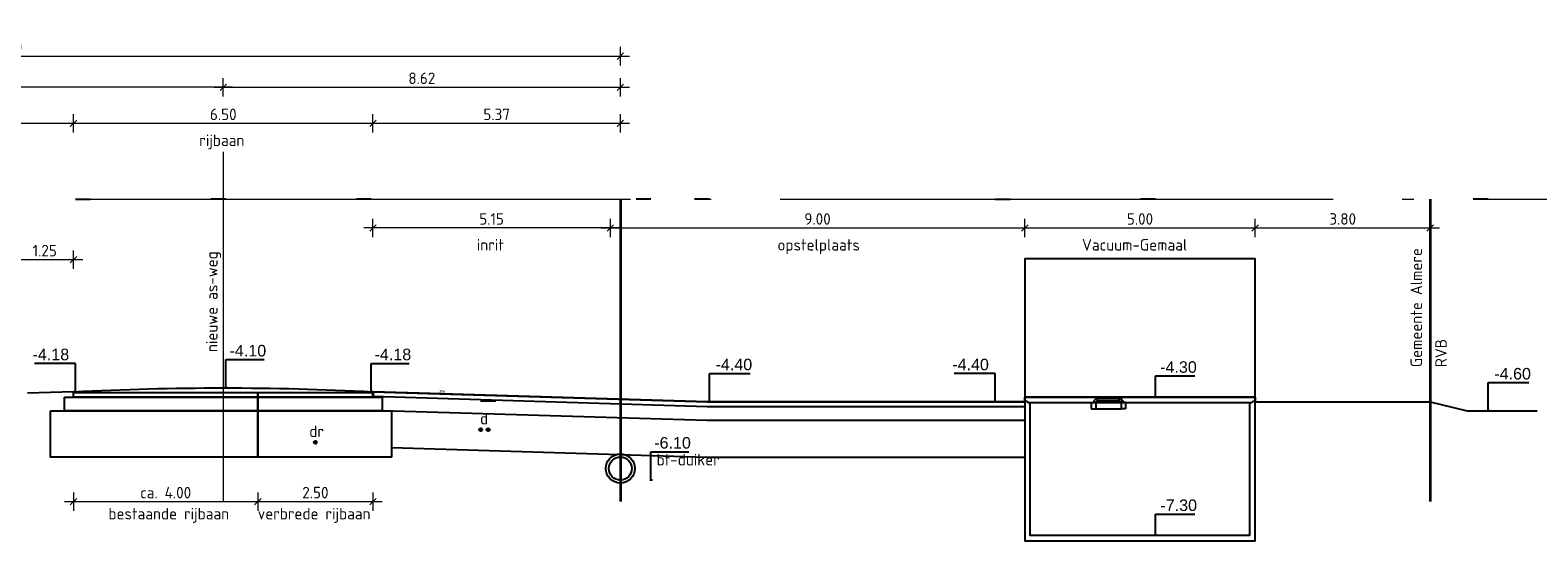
# Model space of a CAD drawing. Header units: metres. Extents: x 149090 to 161988, y 479090 to 487021.
# Tile 56 of 72: x 159170 to 159203, y 484429 to 484440. Entities that reach past the tile are written whole.
import ezdxf
from ezdxf.enums import TextEntityAlignment as Align

# ---------------------------------------------------------------- set-up
doc = ezdxf.new("R2010")
doc.units = ezdxf.units.M
doc.linetypes.add('AL-NAP_LIJN', pattern=[15.25, 12, -1.5, 0.25, -1.5])
doc.linetypes.add('AM-AS', pattern=[16, 10, -2, 2, -2])
doc.layers.get('0').update_dxf_attribs({"lineweight": 25})
doc.layers.get('Defpoints').update_dxf_attribs({"color": 211, "lineweight": 25})
for name, color, linetype, lineweight in [('N-WE-AM-AS_WEG_GEBIEDSONTSLUITINGSWEG-G', 10, 'AM-AS', 18), ('N-WE-KG-GRENS_PERCEEL-G', 150, 'KG-PERCEEL', 35), ('N-WE-VH-KANTVERHARDING-G', 7, 'Continuous', 30), ('X-XX-AL-M', 7, 'Continuous', 18), ('X-XX-AL-NAP-G', 7, 'AL-NAP_LIJN', 18), ('X-XX-AL-PROFIEL-B-G', 7, 'Continuous', 25), ('X-XX-AL-PROFIEL-N-G', 7, 'Continuous', 35), ('X-XX-AL-T25', 7, 'Continuous', 25)]:
    doc.layers.add(name, color=color, linetype=linetype, lineweight=lineweight)
doc.styles.add('Civitas Arial', font='arial.ttf')
doc.styles.add('NLCS-ISO-M100-T25', font='NLCS-ISO.ttf')
doc.styles.get("Standard").update_dxf_attribs({"font": 'NLCS-ISO.ttf'})
doc.linetypes.add('KG-PERCEEL', pattern='A,5.5,-2,["P",Standard,S=1.8,R=0,X=-0.5,Y=-0.9],-2,5.5,-2,[5,NLCS.shx,S=0.75,R=0,X=0,Y=0],-2', length=19)
doc.dimstyles.new('Civitas 100 25', dxfattribs={"dimscale": 0.1, "dimtxt": 2.5, "dimasz": 1, "dimexe": 0.18, "dimexo": 0.0625, "dimgap": 1, "dimtad": 1, "dimzin": 0, "dimdsep": 46, "dimtxsty": 'Civitas Arial', "dimblk": 'Civitas-pijlmaat', "dimcen": 0, "dimse1": 1, "dimse2": 1, "dimadec": 0, "dimazin": 0, "dimtfac": 1, "dimtix": 1, "dimtmove": 0, "dimatfit": 0, "dimfxl": 1, "dimtolj": 1, "dimtzin": 0, "dimarcsym": 1})
doc.dimstyles.new('NLCS-M100-T25-SCHRAP-X_L2_H1', dxfattribs={"dimscale": 0.1, "dimtxt": 2.5, "dimasz": 1.4, "dimexe": 2, "dimexo": 2, "dimgap": 0.7, "dimtad": 1, "dimzin": 0, "dimdsep": 46, "dimtxsty": 'NLCS-ISO-M100-T25', "dimblk": 'OBLIQUE', "dimcen": 0, "dimdle": 2, "dimclrd": 256, "dimclre": 256, "dimclrt": 256, "dimadec": 1, "dimazin": 0, "dimtfac": 1, "dimtofl": 0, "dimtmove": 1, "dimatfit": 0, "dimldrblk": 'OBLIQUE', "dimfxl": 2, "dimfxlon": 1, "dimtfill": 1, "dimtfillclr": 254, "dimtolj": 1, "dimtzin": 0, "dimlwd": 18, "dimlwe": 18, "dimarcsym": 0})

# ---------------------------------------------------------------- blocks, each defined once
blk = doc.blocks.new('*D59')
at = {"layer": 'Defpoints', "color": 0, "transparency": 16777216}
for p in [(0.033, 0), (-0.008, -3.521), (0.033, -4.1)]:
    blk.add_point(p, dxfattribs=at)
at = {"color": 0, "transparency": 16777216, "insert": (0.477, -3.293), "char_height": 0.25, "attachment_point": 5, "style": 'Civitas Arial'}
blk.add_mtext('\\A1;-4.10 ', dxfattribs=at)
blk = doc.blocks.new('Civitas-pijlmaat')
blk.add_line((0, 0.52), (0, -0.52))
blk.add_solid([(0, 0), (-1.5, 0.34), (-1.5, -0.34)])
blk = doc.blocks.new('*D63')
at = {"layer": 'Defpoints', "color": 0, "transparency": 16777216}
for p in [(0.033, 0), (-0.017, -3.603), (0.033, -4.182)]:
    blk.add_point(p, dxfattribs=at)
at = {"color": 0, "transparency": 16777216, "insert": (0.468, -3.375), "char_height": 0.25, "attachment_point": 5, "style": 'Civitas Arial'}
blk.add_mtext('\\A1;-4.18 ', dxfattribs=at)
blk = doc.blocks.new('*D61')
at = {"layer": 'Defpoints', "color": 0, "transparency": 16777216}
for p in [(-0.033, 0), (-0.048, -3.603), (-0.033, -4.182)]:
    blk.add_point(p, dxfattribs=at)
at = {"color": 0, "transparency": 16777216, "insert": (-0.532, -3.375), "char_height": 0.25, "attachment_point": 5, "style": 'Civitas Arial'}
blk.add_mtext('\\A1;-4.18 ', dxfattribs=at)
blk = doc.blocks.new('_Oblique')
at = {"color": 0, "linetype": 'ByBlock', "lineweight": -2}
blk.add_line((-0.5, -0.5), (0.5, 0.5), dxfattribs=at)
blk = doc.blocks.new('*D130')
at = {"layer": 'Defpoints', "color": 0, "transparency": 16777216}
for p in [(159162.439, 484438.987), (159162.439, 484437.588), (159174.189, 484437.588)]:
    blk.add_point(p, dxfattribs=at)
at = {"layer": 'X-XX-AL-M', "linetype": 'Continuous', "lineweight": 18, "transparency": 16777216}
for p, q in [((159174.389, 484438.987), (159162.239, 484438.987)), ((159162.439, 484438.787), (159162.439, 484439.187)), ((159174.189, 484438.787), (159174.189, 484439.187))]:
    blk.add_line(p, q, dxfattribs=at)
at = {"layer": 'X-XX-AL-M', "lineweight": 18, "transparency": 16777216, "xscale": 0.14, "yscale": 0.14, "zscale": 0.14, "rotation": 180}
blk.add_blockref('_Oblique', (159162.439, 484438.987), dxfattribs=at)
at = {"layer": 'X-XX-AL-M', "lineweight": 18, "transparency": 16777216, "xscale": 0.14, "yscale": 0.14, "zscale": 0.14}
blk.add_blockref('_Oblique', (159174.189, 484438.987), dxfattribs=at)
at = {"layer": 'X-XX-AL-M', "transparency": 16777216, "insert": (159168.314, 484439.182), "char_height": 0.25, "attachment_point": 5, "style": 'NLCS-ISO-M100-T25', "bg_fill": 3, "box_fill_scale": 1.1, "bg_fill_color": 256, "bg_fill_true_color": 13158600, "bg_fill_transparency": 0}
blk.add_mtext('\\A1;11.75', dxfattribs=at)
blk = doc.blocks.new('*D131')
at = {"layer": 'Defpoints', "color": 0, "transparency": 16777216}
for p in [(159182.809, 484439.662), (159156.509, 484436.559), (159182.809, 484436.559)]:
    blk.add_point(p, dxfattribs=at)
at = {"layer": 'X-XX-AL-M', "linetype": 'Continuous', "lineweight": 18, "transparency": 16777216}
for p, q in [((159156.509, 484439.462), (159156.509, 484439.862)), ((159182.809, 484439.462), (159182.809, 484439.862)), ((159156.309, 484439.662), (159183.009, 484439.662))]:
    blk.add_line(p, q, dxfattribs=at)
at = {"layer": 'X-XX-AL-M', "lineweight": 18, "transparency": 16777216, "xscale": 0.14, "yscale": 0.14, "zscale": 0.14, "rotation": 180}
blk.add_blockref('_Oblique', (159156.509, 484439.662), dxfattribs=at)
at = {"layer": 'X-XX-AL-M', "lineweight": 18, "transparency": 16777216, "xscale": 0.14, "yscale": 0.14, "zscale": 0.14}
blk.add_blockref('_Oblique', (159182.809, 484439.662), dxfattribs=at)
at = {"layer": 'X-XX-AL-M', "transparency": 16777216, "insert": (159169.109, 484439.857), "char_height": 0.25, "attachment_point": 5, "style": 'NLCS-ISO-M100-T25', "bg_fill": 3, "box_fill_scale": 1.1, "bg_fill_color": 256, "bg_fill_true_color": 13158600, "bg_fill_transparency": 0}
blk.add_mtext('\\A1;var. 26.30 ', dxfattribs=at)
blk = doc.blocks.new('*D132')
at = {"layer": 'Defpoints', "color": 0, "transparency": 16777216}
for p in [(159182.809, 484438.987), (159174.189, 484437.588), (159182.809, 484436.559)]:
    blk.add_point(p, dxfattribs=at)
at = {"layer": 'X-XX-AL-M', "linetype": 'Continuous', "lineweight": 18, "transparency": 16777216}
for p, q in [((159173.989, 484438.987), (159183.009, 484438.987)), ((159174.189, 484438.787), (159174.189, 484439.187)), ((159182.809, 484438.787), (159182.809, 484439.187))]:
    blk.add_line(p, q, dxfattribs=at)
at = {"layer": 'X-XX-AL-M', "lineweight": 18, "transparency": 16777216, "xscale": 0.14, "yscale": 0.14, "zscale": 0.14, "rotation": 180}
blk.add_blockref('_Oblique', (159174.189, 484438.987), dxfattribs=at)
at = {"layer": 'X-XX-AL-M', "lineweight": 18, "transparency": 16777216, "xscale": 0.14, "yscale": 0.14, "zscale": 0.14}
blk.add_blockref('_Oblique', (159182.809, 484438.987), dxfattribs=at)
at = {"layer": 'X-XX-AL-M', "transparency": 16777216, "insert": (159178.499, 484439.182), "char_height": 0.25, "attachment_point": 5, "style": 'NLCS-ISO-M100-T25', "bg_fill": 3, "box_fill_scale": 1.1, "bg_fill_color": 256, "bg_fill_true_color": 13158600, "bg_fill_transparency": 0}
blk.add_mtext('\\A1;8.62', dxfattribs=at)
blk = doc.blocks.new('*D134')
at = {"layer": 'Defpoints', "color": 0, "transparency": 16777216}
for p in [(159177.439, 484438.203), (159182.809, 484436.559), (159177.439, 484432.259)]:
    blk.add_point(p, dxfattribs=at)
at = {"layer": 'X-XX-AL-M', "linetype": 'Continuous', "lineweight": 18, "transparency": 16777216}
for p, q in [((159177.439, 484438.003), (159177.439, 484438.403)), ((159182.809, 484438.003), (159182.809, 484438.403)), ((159183.009, 484438.203), (159177.239, 484438.203))]:
    blk.add_line(p, q, dxfattribs=at)
at = {"layer": 'X-XX-AL-M', "lineweight": 18, "transparency": 16777216, "xscale": 0.14, "yscale": 0.14, "zscale": 0.14, "rotation": 180}
blk.add_blockref('_Oblique', (159177.439, 484438.203), dxfattribs=at)
at = {"layer": 'X-XX-AL-M', "lineweight": 18, "transparency": 16777216, "xscale": 0.14, "yscale": 0.14, "zscale": 0.14}
blk.add_blockref('_Oblique', (159182.809, 484438.203), dxfattribs=at)
at = {"layer": 'X-XX-AL-M', "transparency": 16777216, "insert": (159180.124, 484438.398), "char_height": 0.25, "attachment_point": 5, "style": 'NLCS-ISO-M100-T25', "bg_fill": 3, "box_fill_scale": 1.1, "bg_fill_color": 256, "bg_fill_true_color": 13158600, "bg_fill_transparency": 0}
blk.add_mtext('\\A1;5.37', dxfattribs=at)
blk = doc.blocks.new('*D135')
at = {"layer": 'Defpoints', "color": 0, "transparency": 16777216}
for p in [(159170.939, 484438.203), (159170.939, 484432.195), (159177.439, 484432.259)]:
    blk.add_point(p, dxfattribs=at)
at = {"layer": 'X-XX-AL-M', "linetype": 'Continuous', "lineweight": 18, "transparency": 16777216}
for p, q in [((159170.939, 484438.003), (159170.939, 484438.403)), ((159177.439, 484438.003), (159177.439, 484438.403)), ((159177.639, 484438.203), (159170.739, 484438.203))]:
    blk.add_line(p, q, dxfattribs=at)
at = {"layer": 'X-XX-AL-M', "lineweight": 18, "transparency": 16777216, "xscale": 0.14, "yscale": 0.14, "zscale": 0.14, "rotation": 180}
blk.add_blockref('_Oblique', (159170.939, 484438.203), dxfattribs=at)
at = {"layer": 'X-XX-AL-M', "lineweight": 18, "transparency": 16777216, "xscale": 0.14, "yscale": 0.14, "zscale": 0.14}
blk.add_blockref('_Oblique', (159177.439, 484438.203), dxfattribs=at)
at = {"layer": 'X-XX-AL-M', "transparency": 16777216, "insert": (159174.189, 484438.398), "char_height": 0.25, "attachment_point": 5, "style": 'NLCS-ISO-M100-T25', "bg_fill": 3, "box_fill_scale": 1.1, "bg_fill_color": 256, "bg_fill_true_color": 13158600, "bg_fill_transparency": 0}
blk.add_mtext('\\A1;6.50', dxfattribs=at)
blk = doc.blocks.new('*D136')
at = {"layer": 'Defpoints', "color": 0, "transparency": 16777216}
for p in [(159164.189, 484438.203), (159164.189, 484432.179), (159170.939, 484432.195)]:
    blk.add_point(p, dxfattribs=at)
at = {"layer": 'X-XX-AL-M', "linetype": 'Continuous', "lineweight": 18, "transparency": 16777216}
for p, q in [((159164.189, 484438.003), (159164.189, 484438.403)), ((159170.939, 484438.003), (159170.939, 484438.403)), ((159171.139, 484438.203), (159163.989, 484438.203))]:
    blk.add_line(p, q, dxfattribs=at)
at = {"layer": 'X-XX-AL-M', "lineweight": 18, "transparency": 16777216, "xscale": 0.14, "yscale": 0.14, "zscale": 0.14, "rotation": 180}
blk.add_blockref('_Oblique', (159164.189, 484438.203), dxfattribs=at)
at = {"layer": 'X-XX-AL-M', "lineweight": 18, "transparency": 16777216, "xscale": 0.14, "yscale": 0.14, "zscale": 0.14}
blk.add_blockref('_Oblique', (159170.939, 484438.203), dxfattribs=at)
at = {"layer": 'X-XX-AL-M', "transparency": 16777216, "insert": (159167.564, 484438.398), "char_height": 0.25, "attachment_point": 5, "style": 'NLCS-ISO-M100-T25', "bg_fill": 3, "box_fill_scale": 1.1, "bg_fill_color": 256, "bg_fill_true_color": 13158600, "bg_fill_transparency": 0}
blk.add_mtext('\\A1;6.75', dxfattribs=at)
blk = doc.blocks.new('*D139')
at = {"layer": 'Defpoints', "color": 0, "transparency": 16777216}
for p in [(159182.589, 484437.44), (159191.589, 484435.933), (159191.589, 484432.159)]:
    blk.add_point(p, dxfattribs=at)
at = {"layer": 'X-XX-AL-M', "linetype": 'Continuous', "lineweight": 18, "transparency": 16777216}
for p, q in [((159182.389, 484435.933), (159191.789, 484435.933)), ((159182.589, 484436.133), (159182.589, 484435.733)), ((159191.589, 484435.733), (159191.589, 484436.133))]:
    blk.add_line(p, q, dxfattribs=at)
at = {"layer": 'X-XX-AL-M', "lineweight": 18, "transparency": 16777216, "xscale": 0.14, "yscale": 0.14, "zscale": 0.14, "rotation": 180}
blk.add_blockref('_Oblique', (159182.589, 484435.933), dxfattribs=at)
at = {"layer": 'X-XX-AL-M', "lineweight": 18, "transparency": 16777216, "xscale": 0.14, "yscale": 0.14, "zscale": 0.14}
blk.add_blockref('_Oblique', (159191.589, 484435.933), dxfattribs=at)
at = {"layer": 'X-XX-AL-M', "transparency": 16777216, "insert": (159187.089, 484436.128), "char_height": 0.25, "attachment_point": 5, "style": 'NLCS-ISO-M100-T25', "bg_fill": 3, "box_fill_scale": 1.1, "bg_fill_color": 256, "bg_fill_true_color": 13158600, "bg_fill_transparency": 0}
blk.add_mtext('\\A1;9.00', dxfattribs=at)
blk = doc.blocks.new('*D143')
at = {"layer": 'Defpoints', "color": 0, "transparency": 16777216}
for p in [(159170.939, 484435.245), (159170.939, 484432.359), (159169.689, 484431.664)]:
    blk.add_point(p, dxfattribs=at)
at = {"layer": 'X-XX-AL-M', "linetype": 'Continuous', "lineweight": 18, "transparency": 16777216}
for p, q in [((159169.689, 484435.045), (159169.689, 484435.445)), ((159170.939, 484435.045), (159170.939, 484435.445)), ((159169.489, 484435.245), (159171.139, 484435.245))]:
    blk.add_line(p, q, dxfattribs=at)
at = {"layer": 'X-XX-AL-M', "lineweight": 18, "transparency": 16777216, "xscale": 0.14, "yscale": 0.14, "zscale": 0.14, "rotation": 180}
blk.add_blockref('_Oblique', (159169.689, 484435.245), dxfattribs=at)
at = {"layer": 'X-XX-AL-M', "lineweight": 18, "transparency": 16777216, "xscale": 0.14, "yscale": 0.14, "zscale": 0.14}
blk.add_blockref('_Oblique', (159170.939, 484435.245), dxfattribs=at)
at = {"layer": 'X-XX-AL-M', "transparency": 16777216, "insert": (159170.314, 484435.44), "char_height": 0.25, "attachment_point": 5, "style": 'NLCS-ISO-M100-T25', "bg_fill": 3, "box_fill_scale": 1.1, "bg_fill_color": 256, "bg_fill_true_color": 13158600, "bg_fill_transparency": 0}
blk.add_mtext('\\A1;1.25', dxfattribs=at)
blk = doc.blocks.new('*U148')
for points in [[(0, 0), (3.998, 0), (3.998, -0.1), (0, -0.1)], [(-0.2, -0.1), (3.998, -0.1), (3.998, -0.4), (-0.2, -0.4)], [(-0.5, -0.4), (3.998, -0.4), (3.998, -1.4), (-0.5, -1.4)]]:
    blk.add_lwpolyline(points, close=True)
blk = doc.blocks.new('*D144')
at = {"layer": 'Defpoints', "color": 0, "transparency": 16777216}
for p in [(159174.939, 484432.079), (159170.939, 484431.779), (159174.939, 484429.992)]:
    blk.add_point(p, dxfattribs=at)
at = {"layer": 'X-XX-AL-PROFIEL-B-G', "linetype": 'Continuous', "lineweight": 18, "transparency": 16777216}
for p, q in [((159170.939, 484430.192), (159170.939, 484429.792)), ((159174.939, 484430.192), (159174.939, 484429.792)), ((159170.739, 484429.992), (159175.139, 484429.992))]:
    blk.add_line(p, q, dxfattribs=at)
at = {"layer": 'X-XX-AL-PROFIEL-B-G', "lineweight": 18, "transparency": 16777216, "xscale": 0.14, "yscale": 0.14, "zscale": 0.14, "rotation": 180}
blk.add_blockref('_Oblique', (159170.939, 484429.992), dxfattribs=at)
at = {"layer": 'X-XX-AL-PROFIEL-B-G', "lineweight": 18, "transparency": 16777216, "xscale": 0.14, "yscale": 0.14, "zscale": 0.14}
blk.add_blockref('_Oblique', (159174.939, 484429.992), dxfattribs=at)
at = {"layer": 'X-XX-AL-PROFIEL-B-G', "transparency": 16777216, "insert": (159172.939, 484430.187), "char_height": 0.25, "attachment_point": 5, "style": 'NLCS-ISO-M100-T25', "bg_fill": 3, "box_fill_scale": 1.1, "bg_fill_color": 256, "bg_fill_true_color": 13158600, "bg_fill_transparency": 0}
blk.add_mtext('\\A1;ca. 4.00', dxfattribs=at)
blk = doc.blocks.new('*D145')
at = {"layer": 'Defpoints', "color": 0, "transparency": 16777216}
for p in [(159174.939, 484432.129), (159177.439, 484432.177), (159177.439, 484429.992)]:
    blk.add_point(p, dxfattribs=at)
at = {"layer": 'X-XX-AL-M', "linetype": 'Continuous', "lineweight": 18, "transparency": 16777216}
for p, q in [((159174.939, 484430.192), (159174.939, 484429.792)), ((159177.439, 484430.192), (159177.439, 484429.792)), ((159174.739, 484429.992), (159177.639, 484429.992))]:
    blk.add_line(p, q, dxfattribs=at)
at = {"layer": 'X-XX-AL-M', "lineweight": 18, "transparency": 16777216, "xscale": 0.14, "yscale": 0.14, "zscale": 0.14, "rotation": 180}
blk.add_blockref('_Oblique', (159174.939, 484429.992), dxfattribs=at)
at = {"layer": 'X-XX-AL-M', "lineweight": 18, "transparency": 16777216, "xscale": 0.14, "yscale": 0.14, "zscale": 0.14}
blk.add_blockref('_Oblique', (159177.439, 484429.992), dxfattribs=at)
at = {"layer": 'X-XX-AL-M', "transparency": 16777216, "insert": (159176.189, 484430.187), "char_height": 0.25, "attachment_point": 5, "style": 'NLCS-ISO-M100-T25', "bg_fill": 3, "box_fill_scale": 1.1, "bg_fill_color": 256, "bg_fill_true_color": 13158600, "bg_fill_transparency": 0}
blk.add_mtext('\\A1;2.50', dxfattribs=at)
blk = doc.blocks.new('*U66')
at = {"color": 0, "linetype": 'ByBlock', "lineweight": -2}
for radius in [0.315, 0.25]:
    blk.add_circle((0, 0), radius, dxfattribs=at)
blk = doc.blocks.new('*D68')
at = {"layer": 'Defpoints', "color": 0, "transparency": 16777216}
for p in [(0.033, 0), (-0.017, -5.521), (0.033, -6.1)]:
    blk.add_point(p, dxfattribs=at)
at = {"color": 0, "transparency": 16777216, "insert": (0.468, -5.293), "char_height": 0.25, "attachment_point": 5, "style": 'Civitas Arial'}
blk.add_mtext('\\A1;-6.10 ', dxfattribs=at)
blk = doc.blocks.new('*U69')
blk.add_line((-1.001, 0.03), (5.254, -0.158))
at = {"layer": 'Defpoints', "color": 6, "style": 'Civitas Arial'}
blk.add_text('3%%%', height=0.0625, dxfattribs=at).set_placement((-0.5, 0.015), align=Align.BOTTOM_CENTER)
blk = doc.blocks.new('*D73')
at = {"layer": 'Defpoints', "color": 0, "transparency": 16777216}
for p in [(0.033, 0), (0.018, -3.876), (0.033, -4.3)]:
    blk.add_point(p, dxfattribs=at)
at = {"color": 0, "transparency": 16777216, "insert": (0.502, -3.648), "char_height": 0.25, "attachment_point": 5, "style": 'Civitas Arial'}
blk.add_mtext('\\A1;-4.30 ', dxfattribs=at)
blk = doc.blocks.new('*D71')
at = {"layer": 'Defpoints', "color": 0, "transparency": 16777216}
for p in [(0.033, 0), (0.018, -6.876), (0.033, -7.3)]:
    blk.add_point(p, dxfattribs=at)
at = {"color": 0, "transparency": 16777216, "insert": (0.502, -6.648), "char_height": 0.25, "attachment_point": 5, "style": 'Civitas Arial'}
blk.add_mtext('\\A1;-7.30 ', dxfattribs=at)
blk = doc.blocks.new('*D127')
at = {"layer": 'Defpoints', "color": 0, "transparency": 16777216}
for p in [(159182.589, 484437.44), (159177.439, 484435.933), (159177.439, 484432.359)]:
    blk.add_point(p, dxfattribs=at)
at = {"layer": 'X-XX-AL-M', "linetype": 'Continuous', "lineweight": 18, "transparency": 16777216}
for p, q in [((159182.789, 484435.933), (159177.239, 484435.933)), ((159177.439, 484435.733), (159177.439, 484436.133)), ((159182.589, 484436.133), (159182.589, 484435.733))]:
    blk.add_line(p, q, dxfattribs=at)
at = {"layer": 'X-XX-AL-M', "lineweight": 18, "transparency": 16777216, "xscale": 0.14, "yscale": 0.14, "zscale": 0.14, "rotation": 180}
blk.add_blockref('_Oblique', (159177.439, 484435.933), dxfattribs=at)
at = {"layer": 'X-XX-AL-M', "lineweight": 18, "transparency": 16777216, "xscale": 0.14, "yscale": 0.14, "zscale": 0.14}
blk.add_blockref('_Oblique', (159182.589, 484435.933), dxfattribs=at)
at = {"layer": 'X-XX-AL-M', "transparency": 16777216, "insert": (159180.014, 484436.128), "char_height": 0.25, "attachment_point": 5, "style": 'NLCS-ISO-M100-T25', "bg_fill": 3, "box_fill_scale": 1.1, "bg_fill_color": 256, "bg_fill_true_color": 13158600, "bg_fill_transparency": 0}
blk.add_mtext('\\A1;5.15', dxfattribs=at)
blk = doc.blocks.new('*D128')
at = {"layer": 'Defpoints', "color": 0, "transparency": 16777216}
for p in [(159196.589, 484435.933), (159196.589, 484435.259), (159191.589, 484432.159)]:
    blk.add_point(p, dxfattribs=at)
at = {"layer": 'X-XX-AL-M', "linetype": 'Continuous', "lineweight": 18, "transparency": 16777216}
for p, q in [((159191.389, 484435.933), (159196.789, 484435.933)), ((159191.589, 484435.733), (159191.589, 484436.133)), ((159196.589, 484435.733), (159196.589, 484436.133))]:
    blk.add_line(p, q, dxfattribs=at)
at = {"layer": 'X-XX-AL-M', "lineweight": 18, "transparency": 16777216, "xscale": 0.14, "yscale": 0.14, "zscale": 0.14, "rotation": 180}
blk.add_blockref('_Oblique', (159191.589, 484435.933), dxfattribs=at)
at = {"layer": 'X-XX-AL-M', "lineweight": 18, "transparency": 16777216, "xscale": 0.14, "yscale": 0.14, "zscale": 0.14}
blk.add_blockref('_Oblique', (159196.589, 484435.933), dxfattribs=at)
at = {"layer": 'X-XX-AL-M', "transparency": 16777216, "insert": (159194.089, 484436.128), "char_height": 0.25, "attachment_point": 5, "style": 'NLCS-ISO-M100-T25', "bg_fill": 3, "box_fill_scale": 1.1, "bg_fill_color": 256, "bg_fill_true_color": 13158600, "bg_fill_transparency": 0}
blk.add_mtext('\\A1;5.00', dxfattribs=at)
blk = doc.blocks.new('*D129')
at = {"layer": 'Defpoints', "color": 0, "transparency": 16777216}
for p in [(159200.389, 484436.559), (159200.389, 484435.933), (159196.589, 484435.259)]:
    blk.add_point(p, dxfattribs=at)
at = {"layer": 'X-XX-AL-M', "linetype": 'Continuous', "lineweight": 18, "transparency": 16777216}
for p, q in [((159196.389, 484435.933), (159200.589, 484435.933)), ((159196.589, 484435.733), (159196.589, 484436.133)), ((159200.389, 484436.133), (159200.389, 484435.733))]:
    blk.add_line(p, q, dxfattribs=at)
at = {"layer": 'X-XX-AL-M', "lineweight": 18, "transparency": 16777216, "xscale": 0.14, "yscale": 0.14, "zscale": 0.14, "rotation": 180}
blk.add_blockref('_Oblique', (159196.589, 484435.933), dxfattribs=at)
at = {"layer": 'X-XX-AL-M', "lineweight": 18, "transparency": 16777216, "xscale": 0.14, "yscale": 0.14, "zscale": 0.14}
blk.add_blockref('_Oblique', (159200.389, 484435.933), dxfattribs=at)
at = {"layer": 'X-XX-AL-M', "transparency": 16777216, "insert": (159198.489, 484436.128), "char_height": 0.25, "attachment_point": 5, "style": 'NLCS-ISO-M100-T25', "bg_fill": 3, "box_fill_scale": 1.1, "bg_fill_color": 256, "bg_fill_true_color": 13158600, "bg_fill_transparency": 0}
blk.add_mtext('\\A1;3.80', dxfattribs=at)
blk = doc.blocks.new('*D76')
at = {"layer": 'Defpoints', "color": 0, "transparency": 16777216}
for p in [(-0.033, 0), (-0.048, -3.821), (-0.033, -4.4)]:
    blk.add_point(p, dxfattribs=at)
at = {"color": 0, "transparency": 16777216, "insert": (-0.532, -3.593), "char_height": 0.25, "attachment_point": 5, "style": 'Civitas Arial'}
blk.add_mtext('\\A1;-4.40 ', dxfattribs=at)
blk = doc.blocks.new('*D78')
at = {"layer": 'Defpoints', "color": 0, "transparency": 16777216}
for p in [(0.033, 0), (0.048, -3.821), (0.033, -4.4)]:
    blk.add_point(p, dxfattribs=at)
at = {"color": 0, "transparency": 16777216, "insert": (0.532, -3.593), "char_height": 0.25, "attachment_point": 5, "style": 'Civitas Arial'}
blk.add_mtext('\\A1;-4.40 ', dxfattribs=at)
blk = doc.blocks.new('*D80')
at = {"layer": 'Defpoints', "color": 0, "transparency": 16777216}
for p in [(0.033, 0), (0.048, -4.021), (0.033, -4.6)]:
    blk.add_point(p, dxfattribs=at)
at = {"color": 0, "transparency": 16777216, "insert": (0.532, -3.793), "char_height": 0.25, "attachment_point": 5, "style": 'Civitas Arial'}
blk.add_mtext('\\A1;-4.60 ', dxfattribs=at)
blk = doc.blocks.new('*U53')
for points in [[(0, 0), (2.502, 0), (2.502, -0.1), (0, -0.1)], [(0, -0.1), (2.702, -0.1), (2.702, -0.4), (0, -0.4)], [(0, -0.4), (2.902, -0.4), (2.902, -1.4), (0, -1.4)]]:
    blk.add_lwpolyline(points, close=True)
blk = doc.blocks.new('*U58')
blk.add_line((0.033, -4.1), (-0.028, -4.1))
at = {"layer": 'Defpoints', "color": 6}
blk.add_line((0, 0), (-0.325, 0), dxfattribs=at)
dim = blk.add_ordinate_dim(feature_location=(0.033, -4.1), offset=(-0.04, 0.579), dtype=0, origin=(0.033, 0), text='-<> ', dimstyle='Civitas 100 25')
dim.commit()
dim.dimension.update_dxf_attribs({"geometry": '*D59', "text_midpoint": (0.477, -3.293)})
blk.add_leader([(0, -4.1), (0, -3.485), (0.829, -3.485)], dimstyle='Civitas 100 25')
blk = doc.blocks.new('*U62')
blk.add_line((0.033, -4.182), (-0.028, -4.182))
at = {"layer": 'Defpoints', "color": 6}
blk.add_line((0, 0), (-0.325, 0), dxfattribs=at)
dim = blk.add_ordinate_dim(feature_location=(0.033, -4.182), offset=(-0.05, 0.579), dtype=0, origin=(0.033, 0), text='-<> ', dimstyle='Civitas 100 25')
dim.commit()
dim.dimension.update_dxf_attribs({"geometry": '*D63', "text_midpoint": (0.468, -3.375)})
blk.add_leader([(0, -4.182), (0, -3.567), (0.82, -3.567)], dimstyle='Civitas 100 25')
blk = doc.blocks.new('*U60')
blk.add_line((-0.033, -4.182), (0.028, -4.182))
at = {"layer": 'Defpoints', "color": 6}
blk.add_line((0, 0), (0.325, 0), dxfattribs=at)
dim = blk.add_ordinate_dim(feature_location=(-0.033, -4.182), offset=(-0.015, 0.579), dtype=0, origin=(-0.033, 0), text='-<> ', dimstyle='Civitas 100 25')
dim.commit()
dim.dimension.update_dxf_attribs({"geometry": '*D61', "text_midpoint": (-0.532, -3.375)})
blk.add_leader([(0, -4.182), (0, -3.567), (-0.885, -3.567)], dimstyle='Civitas 100 25')
blk = doc.blocks.new('*U67')
blk.add_line((0.033, -6.1), (-0.028, -6.1))
at = {"layer": 'Defpoints', "color": 6}
blk.add_line((0, 0), (-0.325, 0), dxfattribs=at)
dim = blk.add_ordinate_dim(feature_location=(0.033, -6.1), offset=(-0.049, 0.579), dtype=0, origin=(0.033, 0), text='-<> ', dimstyle='Civitas 100 25')
dim.commit()
dim.dimension.update_dxf_attribs({"geometry": '*D68', "text_midpoint": (0.468, -5.293)})
blk.add_leader([(0, -6.1), (0, -5.485), (0.82, -5.485)], dimstyle='Civitas 100 25')
blk = doc.blocks.new('*U72')
blk.add_line((0.033, -4.3), (-0.028, -4.3))
at = {"layer": 'Defpoints', "color": 6}
blk.add_line((0, 0), (-0.325, 0), dxfattribs=at)
dim = blk.add_ordinate_dim(feature_location=(0.033, -4.3), offset=(-0.015, 0.424), dtype=0, origin=(0.033, 0), text='-<> ', dimstyle='Civitas 100 25')
dim.commit()
dim.dimension.update_dxf_attribs({"geometry": '*D73', "text_midpoint": (0.502, -3.648)})
blk.add_leader([(0, -4.3), (0, -3.84), (0.855, -3.84)], dimstyle='Civitas 100 25')
blk = doc.blocks.new('*U70')
blk.add_line((0.033, -7.3), (-0.028, -7.3))
at = {"layer": 'Defpoints', "color": 6}
blk.add_line((0, 0), (-0.325, 0), dxfattribs=at)
dim = blk.add_ordinate_dim(feature_location=(0.033, -7.3), offset=(-0.015, 0.424), dtype=0, origin=(0.033, 0), text='-<> ', dimstyle='Civitas 100 25')
dim.commit()
dim.dimension.update_dxf_attribs({"geometry": '*D71', "text_midpoint": (0.502, -6.648)})
blk.add_leader([(0, -7.3), (0, -6.84), (0.855, -6.84)], dimstyle='Civitas 100 25')
blk = doc.blocks.new('*U75')
blk.add_line((-0.033, -4.4), (0.028, -4.4))
at = {"layer": 'Defpoints', "color": 6}
blk.add_line((0, 0), (0.325, 0), dxfattribs=at)
dim = blk.add_ordinate_dim(feature_location=(-0.033, -4.4), offset=(-0.016, 0.579), dtype=0, origin=(-0.033, 0), text='-<> ', dimstyle='Civitas 100 25')
dim.commit()
dim.dimension.update_dxf_attribs({"geometry": '*D76', "text_midpoint": (-0.532, -3.593)})
blk.add_leader([(0, -4.4), (0, -3.785), (-0.885, -3.785)], dimstyle='Civitas 100 25')
blk = doc.blocks.new('*U77')
blk.add_line((0.033, -4.4), (-0.028, -4.4))
at = {"layer": 'Defpoints', "color": 6}
blk.add_line((0, 0), (-0.325, 0), dxfattribs=at)
dim = blk.add_ordinate_dim(feature_location=(0.033, -4.4), offset=(0.016, 0.579), dtype=0, origin=(0.033, 0), text='-<> ', dimstyle='Civitas 100 25')
dim.commit()
dim.dimension.update_dxf_attribs({"geometry": '*D78', "text_midpoint": (0.532, -3.593)})
blk.add_leader([(0, -4.4), (0, -3.785), (0.885, -3.785)], dimstyle='Civitas 100 25')
blk = doc.blocks.new('*U79')
blk.add_line((0.033, -4.6), (-0.028, -4.6))
at = {"layer": 'Defpoints', "color": 6}
blk.add_line((0, 0), (-0.325, 0), dxfattribs=at)
dim = blk.add_ordinate_dim(feature_location=(0.033, -4.6), offset=(0.016, 0.579), dtype=0, origin=(0.033, 0), text='-<> ', dimstyle='Civitas 100 25')
dim.commit()
dim.dimension.update_dxf_attribs({"geometry": '*D80', "text_midpoint": (0.532, -3.793)})
blk.add_leader([(0, -4.6), (0, -3.985), (0.885, -3.985)], dimstyle='Civitas 100 25')

msp = doc.modelspace()

# ---------------------------------------------------------------- linework, layer by layer
at = {"color": 0, "linetype": 'ByBlock'}
for p, q in [((159193.027, 484432.144), (159193.127, 484432.144)), ((159193.027, 484432.144), (159193.027, 484432.005)), ((159193.027, 484432.005), (159193.127, 484432.005)), ((159193.127, 484432.221), (159193.089, 484432.182)), ((159193.089, 484432.182), (159193.089, 484432.152)), ((159193.089, 484432.152), (159193.089, 484432.144)), ((159193.127, 484432.144), (159193.089, 484432.144)), ((159193.115, 484432.144), (159193.166, 484432.195)), ((159193.127, 484432.259), (159193.135, 484432.259)), ((159193.127, 484432.259), (159193.127, 484432.221)), ((159193.127, 484432.225), (159193.147, 484432.244)), ((159193.166, 484432.182), (159193.127, 484432.144)), ((159193.127, 484432.144), (159193.127, 484432.005)), ((159193.127, 484432.144), (159193.677, 484432.144)), ((159193.127, 484432.005), (159193.677, 484432.005)), ((159193.135, 484432.259), (159193.677, 484432.259)), ((159193.135, 484432.259), (159193.158, 484432.229)), ((159193.158, 484432.229), (159193.166, 484432.229)), ((159193.166, 484432.229), (159193.639, 484432.229)), ((159193.166, 484432.182), (159193.166, 484432.229)), ((159193.166, 484432.182), (159193.639, 484432.182)), ((159193.639, 484432.201), (159193.677, 484432.24)), ((159193.639, 484432.182), (159193.639, 484432.229)), ((159193.646, 484432.229), (159193.639, 484432.229)), ((159193.639, 484432.182), (159193.677, 484432.144)), ((159193.669, 484432.259), (159193.646, 484432.229)), ((159193.663, 484432.158), (159193.702, 484432.196)), ((159193.677, 484432.259), (159193.677, 484432.221)), ((159193.677, 484432.221), (159193.715, 484432.182)), ((159193.677, 484432.144), (159193.677, 484432.005)), ((159193.777, 484432.144), (159193.677, 484432.144)), ((159193.677, 484432.144), (159193.715, 484432.144)), ((159193.777, 484432.005), (159193.677, 484432.005)), ((159193.715, 484432.182), (159193.715, 484432.152)), ((159193.715, 484432.152), (159193.715, 484432.144)), ((159193.777, 484432.144), (159193.777, 484432.005))]:
    msp.add_line(p, q, dxfattribs=at)
at = {"layer": 'N-WE-AM-AS_WEG_GEBIEDSONTSLUITINGSWEG-G'}
msp.add_line((159174.189, 484437.588), (159174.189, 484429.992), dxfattribs=at)
at = {"layer": 'N-WE-KG-GRENS_PERCEEL-G'}
for p, q in [((159182.809, 484436.559), (159182.809, 484429.992)), ((159200.389, 484436.559), (159200.389, 484429.992))]:
    msp.add_line(p, q, dxfattribs=at)
at = {"layer": 'N-WE-VH-KANTVERHARDING-G'}
msp.add_line((159184.695, 484432.159), (159191.589, 484432.159), dxfattribs=at)
at = {"layer": 'X-XX-AL-NAP-G'}
msp.add_line((159003.28, 484436.559), (159511.076, 484436.559), dxfattribs=at)
at = {"layer": 'X-XX-AL-PROFIEL-B-G'}
for p, q in [((159196.589, 484432.159), (159200.389, 484432.159)), ((159200.389, 484432.159), (159201.193, 484431.959)), ((159201.193, 484431.959), (159202.712, 484431.959))]:
    msp.add_line(p, q, dxfattribs=at)
at = {"layer": 'X-XX-AL-PROFIEL-B-G', "flags": 128}
msp.add_lwpolyline([(159170.939, 484432.377, -0.025212), (159177.439, 484432.377)], format="xyb", dxfattribs=at)
msp.add_lwpolyline([(159177.839, 484431.165), (159184.676, 484430.959), (159191.589, 484430.959)], dxfattribs=at)
at = {"layer": 'X-XX-AL-PROFIEL-N-G', "color": 114, "true_color": 0x139b48}
for centre in [(159179.779, 484431.554), (159179.939, 484431.554)]:
    msp.add_circle(centre, 0.0261, dxfattribs=at)

# ---------------------------------------------------------------- block references
at = {"rotation": 90.00000000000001}
msp.add_blockref('*U66', (159182.809, 484430.709), dxfattribs=at)
at = {"layer": 'X-XX-AL-T25'}
for name, p in [('*U60', (159170.978, 484436.559)), ('*U58', (159174.246, 484436.559)), ('*U62', (159177.403, 484436.559)), ('*U72', (159194.422, 484436.559)), ('*U70', (159194.427, 484436.559)), ('*U79', (159201.646, 484436.559))]:
    msp.add_blockref(name, p, dxfattribs=at)

# ---------------------------------------------------------------- texts
at = {"layer": 'X-XX-AL-PROFIEL-B-G', "style": 'NLCS-ISO-M100-T25'}
for s, p in [('d', (159179.763, 484431.669)), ('bestaande rijbaan', (159171.696, 484429.605))]:
    msp.add_text(s, height=0.25, dxfattribs=at).set_placement(p)
at = {"layer": 'X-XX-AL-T25', "style": 'NLCS-ISO-M100-T25'}
msp.add_text('nieuwe as-weg', height=0.25, rotation=90, dxfattribs=at).set_placement((159174.064, 484433.238))
at = {"layer": 'X-XX-AL-T25', "color": 240, "true_color": 0xed1f24, "style": 'NLCS-ISO-M100-T25'}
msp.add_text('RVB', height=0.25, rotation=90, dxfattribs=at).set_placement((159200.748, 484432.909))
at = {"layer": 'X-XX-AL-T25', "style": 'NLCS-ISO-M100-T25'}
msp.add_text('bt-duiker', height=0.25, dxfattribs=at).set_placement((159183.595, 484430.777))

# ---------------------------------------------------------------- next in the draw order: dimensions: what is measured, and where the dimension line sits
at = {"layer": 'X-XX-AL-M'}
dim = msp.add_linear_dim(base=(159162.439, 484438.987), p1=(159174.189, 484437.588), p2=(159162.439, 484437.588), dimstyle='NLCS-M100-T25-SCHRAP-X_L2_H1', dxfattribs=at)
dim.commit()
dim.dimension.update_dxf_attribs({"geometry": '*D130', "text_midpoint": (159168.314, 484439.182)})

# ---------------------------------------------------------------- next in the draw order: dimensions: what is measured, and where the dimension line sits
dim = msp.add_linear_dim(base=(159182.809, 484439.662), p1=(159156.509, 484436.559), p2=(159182.809, 484436.559), text='var. <> ', dimstyle='NLCS-M100-T25-SCHRAP-X_L2_H1', dxfattribs=at)
dim.commit()
dim.dimension.update_dxf_attribs({"geometry": '*D131', "text_midpoint": (159169.109, 484439.662), "dimtype": 160})

# ---------------------------------------------------------------- next in the draw order: dimensions: what is measured, and where the dimension line sits
dim = msp.add_linear_dim(base=(159182.809, 484438.987), p1=(159174.189, 484437.588), p2=(159182.809, 484436.559), dimstyle='NLCS-M100-T25-SCHRAP-X_L2_H1', dxfattribs=at)
dim.commit()
dim.dimension.update_dxf_attribs({"geometry": '*D132', "text_midpoint": (159178.499, 484439.182)})

# ---------------------------------------------------------------- next in the draw order: dimensions: what is measured, and where the dimension line sits
dim = msp.add_linear_dim(base=(159177.439, 484438.203), p1=(159182.809, 484436.559), p2=(159177.439, 484432.259), dimstyle='NLCS-M100-T25-SCHRAP-X_L2_H1', dxfattribs=at)
dim.commit()
dim.dimension.update_dxf_attribs({"geometry": '*D134', "text_midpoint": (159180.124, 484438.398)})

# ---------------------------------------------------------------- next in the draw order: linework, layer by layer
at = {"layer": 'Defpoints'}
msp.add_line((159179.772, 484432.18), (159180.107, 484432.18), dxfattribs=at)

# ---------------------------------------------------------------- next in the draw order: texts
at = {"layer": 'X-XX-AL-T25', "style": 'NLCS-ISO-M100-T25'}
msp.add_text('inrit', height=0.25, dxfattribs=at).set_placement((159179.693, 484435.441))

# ---------------------------------------------------------------- next in the draw order: dimensions: what is measured, and where the dimension line sits
at = {"layer": 'X-XX-AL-M'}
for base, p1, p2, picture, middle in [((159170.939, 484438.203), (159177.439, 484432.259), (159170.939, 484432.195), '*D135', (159174.189, 484438.398)), ((159191.589, 484435.933), (159182.589, 484437.44), (159191.589, 484432.159), '*D139', (159187.089, 484436.128))]:
    dim = msp.add_linear_dim(base=base, p1=p1, p2=p2, dimstyle='NLCS-M100-T25-SCHRAP-X_L2_H1', dxfattribs=at)
    dim.commit()
    dim.dimension.update_dxf_attribs({"geometry": picture, "text_midpoint": middle})

# ---------------------------------------------------------------- next in the draw order: linework, layer by layer
at = {"flags": 128}
msp.add_lwpolyline([(159196.589, 484432.259), (159196.589, 484435.259), (159191.589, 484435.259), (159191.589, 484432.259)], dxfattribs=at)
at = {"color": 0, "linetype": 'ByBlock', "flags": 128}
for points in [[(159191.589, 484432.259), (159191.587, 484429.139), (159196.589, 484429.139), (159196.589, 484432.259)], [(159191.589, 484432.259), (159196.589, 484432.259), (159196.589, 484432.163), (159196.535, 484432.163), (159196.511, 484432.139), (159193.507, 484432.139), (159191.707, 484432.139), (159191.665, 484432.139), (159191.641, 484432.163), (159191.589, 484432.163)]]:
    msp.add_lwpolyline(points, close=True, dxfattribs=at)
msp.add_lwpolyline([(159196.469, 484432.139), (159196.469, 484429.259), (159191.707, 484429.259), (159191.707, 484432.139)], dxfattribs=at)
at = {"layer": 'N-WE-VH-KANTVERHARDING-G'}
msp.add_line((159177.439, 484432.377), (159178.439, 484432.347), dxfattribs=at)

# ---------------------------------------------------------------- next in the draw order: block references
msp.add_blockref('*U69', (159179.441, 484432.317), dxfattribs=at)
at = {"layer": 'X-XX-AL-T25'}
for name, p in [('*U67', (159183.474, 484436.559)), ('*U77', (159184.741, 484436.559))]:
    msp.add_blockref(name, p, dxfattribs=at)

# ---------------------------------------------------------------- next in the draw order: texts
at = {"layer": 'X-XX-AL-T25', "style": 'NLCS-ISO-M100-T25'}
for s, p in [('rijbaan', (159173.669, 484437.711)), ('opstelplaats', (159186.218, 484435.441))]:
    msp.add_text(s, height=0.25, dxfattribs=at).set_placement(p)

# ---------------------------------------------------------------- next in the draw order: dimensions: what is measured, and where the dimension line sits
at = {"layer": 'X-XX-AL-M'}
dim = msp.add_linear_dim(base=(159164.189, 484438.203), p1=(159170.939, 484432.195), p2=(159164.189, 484432.179), dimstyle='NLCS-M100-T25-SCHRAP-X_L2_H1', dxfattribs=at)
dim.commit()
dim.dimension.update_dxf_attribs({"geometry": '*D136', "text_midpoint": (159167.564, 484438.398)})

# ---------------------------------------------------------------- next in the draw order: dimensions: what is measured, and where the dimension line sits
for base, p1, p2, picture, middle in [((159177.439, 484435.933), (159182.589, 484437.44), (159177.439, 484432.359), '*D127', (159180.014, 484436.128)), ((159196.589, 484435.933), (159191.589, 484432.159), (159196.589, 484435.259), '*D128', (159194.089, 484436.128)), ((159170.939, 484435.245), (159169.689, 484431.664), (159170.939, 484432.359), '*D143', (159170.314, 484435.44))]:
    dim = msp.add_linear_dim(base=base, p1=p1, p2=p2, dimstyle='NLCS-M100-T25-SCHRAP-X_L2_H1', dxfattribs=at)
    dim.commit()
    dim.dimension.update_dxf_attribs({"geometry": picture, "text_midpoint": middle})

# ---------------------------------------------------------------- next in the draw order: linework, layer by layer
at = {"layer": 'X-XX-AL-PROFIEL-B-G'}
msp.add_line((159170.939, 484432.377), (159169.939, 484432.347), dxfattribs=at)

# ---------------------------------------------------------------- next in the draw order: block references
msp.add_blockref('*U148', (159170.939, 484432.359), dxfattribs=at)
at = {"layer": 'X-XX-AL-T25'}
msp.add_blockref('*U75', (159190.943, 484436.559), dxfattribs=at)

# ---------------------------------------------------------------- next in the draw order: texts
at = {"layer": 'X-XX-AL-T25', "style": 'NLCS-ISO-M100-T25'}
msp.add_text('Vacuum-Gemaal', height=0.25, dxfattribs=at).set_placement((159192.83, 484435.441))

# ---------------------------------------------------------------- next in the draw order: dimensions: what is measured, and where the dimension line sits
at = {"layer": 'X-XX-AL-M'}
dim = msp.add_linear_dim(base=(159200.389, 484435.933), p1=(159196.589, 484435.259), p2=(159200.389, 484436.559), dimstyle='NLCS-M100-T25-SCHRAP-X_L2_H1', dxfattribs=at)
dim.commit()
dim.dimension.update_dxf_attribs({"geometry": '*D129', "text_midpoint": (159198.489, 484436.128)})

# ---------------------------------------------------------------- next in the draw order: texts
at = {"layer": 'X-XX-AL-T25', "color": 240, "true_color": 0xed1f24, "style": 'NLCS-ISO-M100-T25'}
msp.add_text('Gemeente Almere', height=0.25, rotation=90, dxfattribs=at).set_placement((159200.211, 484432.909))

# ---------------------------------------------------------------- next in the draw order: dimensions: what is measured, and where the dimension line sits
at = {"layer": 'X-XX-AL-PROFIEL-B-G'}
dim = msp.add_linear_dim(base=(159174.939, 484429.992), p1=(159170.939, 484431.779), p2=(159174.939, 484432.079), text='ca. <>', dimstyle='NLCS-M100-T25-SCHRAP-X_L2_H1', dxfattribs=at)
dim.commit()
dim.dimension.update_dxf_attribs({"geometry": '*D144', "text_midpoint": (159172.939, 484430.187)})

# ---------------------------------------------------------------- next in the draw order: texts
at = {"layer": 'X-XX-AL-T25', "style": 'NLCS-ISO-M100-T25'}
msp.add_text('verbrede rijbaan', height=0.25, dxfattribs=at).set_placement((159174.938, 484429.605))

# ---------------------------------------------------------------- next in the draw order: dimensions: what is measured, and where the dimension line sits
at = {"layer": 'X-XX-AL-M'}
dim = msp.add_linear_dim(base=(159177.439, 484429.992), p1=(159174.939, 484432.129), p2=(159177.439, 484432.177), dimstyle='NLCS-M100-T25-SCHRAP-X_L2_H1', dxfattribs=at)
dim.commit()
dim.dimension.update_dxf_attribs({"geometry": '*D145', "text_midpoint": (159176.189, 484430.187)})

# ---------------------------------------------------------------- next in the draw order: linework, layer by layer
at = {"layer": 'N-WE-VH-KANTVERHARDING-G'}
msp.add_line((159177.439, 484432.259), (159177.439, 484432.377), dxfattribs=at)
at = {"layer": 'X-XX-AL-PROFIEL-B-G', "flags": 128}
for points in [[(159174.938, 484432.259), (159170.939, 484432.259), (159170.939, 484432.377)], [(159177.439, 484432.377), (159184.695, 484432.159), (159191.589, 484432.159)], [(159177.436, 484432.277), (159184.693, 484432.059), (159191.589, 484432.059)], [(159177.639, 484431.971), (159184.689, 484431.759), (159191.589, 484431.759)]]:
    msp.add_lwpolyline(points, dxfattribs=at)
at = {"layer": 'X-XX-AL-PROFIEL-N-G', "color": 114, "true_color": 0x139b48}
msp.add_circle((159176.189, 484431.278), 0.0261, dxfattribs=at)

# ---------------------------------------------------------------- next in the draw order: block references
at = {"layer": 'X-XX-AL-PROFIEL-B-G'}
msp.add_blockref('*U53', (159174.938, 484432.359), dxfattribs=at)

# ---------------------------------------------------------------- next in the draw order: texts
at = {"layer": 'X-XX-AL-PROFIEL-B-G', "style": 'NLCS-ISO-M100-T25'}
msp.add_text('dr', height=0.25, dxfattribs=at).set_placement((159176.057, 484431.393))

doc.saveas('drawing.dxf')
